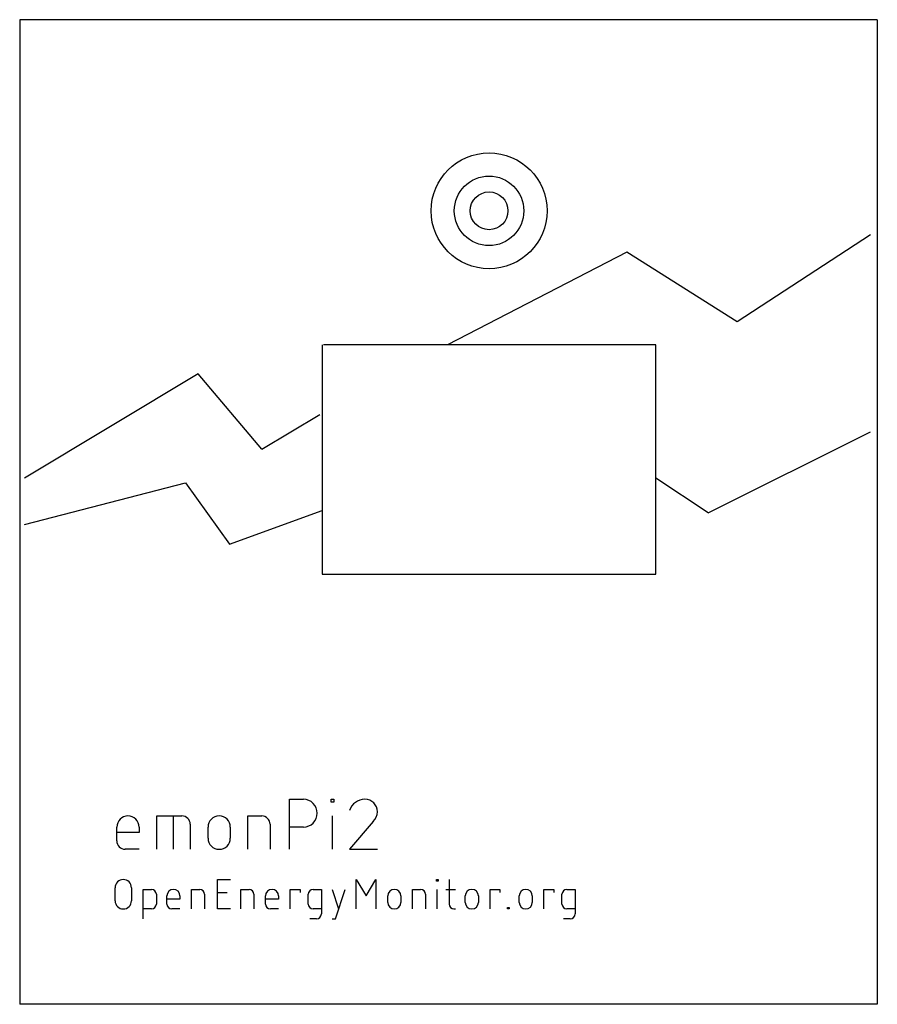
# Model space of a CAD drawing. Extents: x 0.1 to 74.1, y 0.1 to 85.1.
import ezdxf

# ---------------------------------------------------------------- set-up
doc = ezdxf.new("R2010")
doc.units = 0
doc.layers.add('20', color=31, linetype='CONTINUOUS')

msp = doc.modelspace()

# ---------------------------------------------------------------- linework, layer by layer
at = {"layer": '20'}
for p, q in [((74.1, 85.08), (0.1, 85.08)), ((0.1, 85.08), (0.1, 0.08)), ((74.1, 85.08), (74.1, 0.08)), ((73.5, 66.5), (62, 59)), ((52.5, 65), (37, 57)), ((62, 59), (52.5, 65)), ((26.2, 57), (26.2, 42.7)), ((55, 57), (26.3, 57)), ((55, 45.5), (55, 57)), ((15.5, 54.5), (0.5, 45.5)), ((21, 48), (15.5, 54.5)), ((21, 48), (26, 51)), ((59.5, 42.5), (73.5, 49.5)), ((0.5, 41.5), (14.4, 45.1)), ((14.4, 45.1), (18.2, 39.8)), ((55, 37.2), (55, 45.5)), ((59.5, 42.5), (55, 45.5)), ((18.2, 39.8), (26.2, 42.7)), ((26.2, 42.7), (26.2, 37.2)), ((26.2, 37.2), (55, 37.2)), ((23.3776, 13.461), (23.3776, 17.779)), ((23.3776, 17.779), (24.5771, 17.779)), ((26.9736, 17.5391), (26.9736, 17.779)), ((26.9736, 17.779), (27.2135, 17.779)), ((27.2135, 17.5391), (26.9736, 17.5391)), ((27.2135, 17.779), (27.2135, 17.5391)), ((11.9382, 13.461), (11.9382, 16.3397)), ((11.9382, 16.3397), (14.0972, 16.3397)), ((13.3776, 13.461), (13.3776, 16.3397)), ((19.784, 13.461), (19.784, 16.3397)), ((19.784, 16.3397), (20.9834, 16.3397)), ((27.0935, 13.461), (27.0935, 16.3397)), ((8.481, 14.1807), (8.481, 15.3801)), ((10.4001, 15.3801), (10.4001, 14.9003)), ((14.8169, 15.62), (14.8169, 13.461)), ((16.355, 14.4206), (16.355, 15.3801)), ((18.2741, 15.3801), (18.2741, 14.4206)), ((21.7031, 15.62), (21.7031, 13.461)), ((24.5771, 15.3801), (23.3776, 15.3801)), ((30.6002, 15.8599), (28.5611, 13.461)), ((10.4001, 14.9003), (8.481, 14.9003)), ((10.4001, 13.461), (9.2007, 13.461)), ((28.5611, 13.461), (30.96, 13.461)), ((17.1533, 8.3086), (17.1533, 10.8514)), ((17.1533, 10.8514), (18.2835, 10.8514)), ((29.1348, 8.3086), (29.1348, 10.8514)), ((29.1348, 10.8514), (29.9824, 9.4387)), ((29.9824, 9.4387), (30.83, 10.8514)), ((30.83, 10.8514), (30.83, 8.3086)), ((36.0542, 10.7101), (36.0542, 10.8514)), ((36.0542, 10.8514), (36.1955, 10.8514)), ((36.1955, 10.7101), (36.0542, 10.7101)), ((36.1955, 10.8514), (36.1955, 10.7101)), ((37.1496, 10.8514), (37.1496, 8.7324)), ((8.3286, 9.0149), (8.3286, 10.1451)), ((9.7413, 10.1451), (9.7413, 9.0149)), ((10.7626, 7.461), (10.7626, 10.0038)), ((10.7626, 10.0038), (11.469, 10.0038)), ((11.8928, 9.58), (11.8928, 8.7324)), ((12.8011, 8.7324), (12.8011, 9.4387)), ((13.9312, 9.4387), (13.9312, 9.1562)), ((14.9274, 8.3086), (14.9274, 10.0038)), ((14.9274, 10.0038), (15.6337, 10.0038)), ((16.0575, 9.58), (16.0575, 8.3086)), ((17.1533, 9.7213), (18.0009, 9.7213)), ((19.1798, 8.3086), (19.1798, 10.0038)), ((19.1798, 10.0038), (19.8862, 10.0038)), ((20.31, 9.58), (20.31, 8.3086)), ((21.3061, 8.7324), (21.3061, 9.4387)), ((22.4362, 9.4387), (22.4362, 9.1562)), ((23.4442, 8.3086), (23.4442, 10.0038)), ((23.4442, 10.0038), (24.2918, 10.0038)), ((24.2918, 10.0038), (24.2918, 9.7213)), ((24.9983, 8.7324), (24.9983, 9.58)), ((25.4221, 10.0038), (26.1284, 10.0038)), ((26.1284, 10.0038), (26.1284, 7.8848)), ((27.0548, 10.0038), (27.6199, 8.3086)), ((27.3373, 7.461), (28.1849, 10.0038)), ((31.8586, 8.8737), (31.8586, 9.4387)), ((32.9887, 9.4387), (32.9887, 8.8737)), ((33.9848, 8.3086), (33.9848, 10.0038)), ((33.9848, 10.0038), (34.6911, 10.0038)), ((35.1149, 9.58), (35.1149, 8.3086)), ((36.1249, 8.3086), (36.1249, 10.0038)), ((36.867, 10.0038), (37.7146, 10.0038)), ((38.5523, 8.8737), (38.5523, 9.4387)), ((39.6824, 9.4387), (39.6824, 8.8737)), ((40.6904, 8.3086), (40.6904, 10.0038)), ((40.6904, 10.0038), (41.538, 10.0038)), ((41.538, 10.0038), (41.538, 9.7213)), ((43.1985, 8.8737), (43.1985, 9.4387)), ((44.3286, 9.4387), (44.3286, 8.8737)), ((45.3367, 8.3086), (45.3367, 10.0038)), ((45.3367, 10.0038), (46.1843, 10.0038)), ((46.1843, 10.0038), (46.1843, 9.7213)), ((46.8907, 8.7324), (46.8907, 9.58)), ((47.3145, 10.0038), (48.0208, 10.0038)), ((48.0208, 10.0038), (48.0208, 7.8848)), ((13.9312, 9.1562), (12.8011, 9.1562)), ((22.4362, 9.1562), (21.3061, 9.1562)), ((11.469, 8.3086), (10.7626, 8.3086)), ((13.9312, 8.3086), (13.2249, 8.3086)), ((18.2835, 8.3086), (17.1533, 8.3086)), ((22.4362, 8.3086), (21.7299, 8.3086)), ((26.1284, 8.3086), (25.4221, 8.3086)), ((37.5734, 8.3086), (37.7146, 8.3086)), ((42.1967, 8.3086), (42.1967, 8.4499)), ((42.1967, 8.4499), (42.338, 8.4499)), ((42.338, 8.3086), (42.1967, 8.3086)), ((42.338, 8.4499), (42.338, 8.3086)), ((48.0208, 8.3086), (47.3145, 8.3086)), ((25.7046, 7.461), (25.1396, 7.461)), ((27.0548, 7.461), (27.3373, 7.461)), ((47.597, 7.461), (47.032, 7.461)), ((74.1, 0.08), (0.1, 0.08))]:
    msp.add_line(p, q, dxfattribs=at)
for radius in [5, 3, 1.63]:
    msp.add_circle((40.6, 68.58), radius, dxfattribs=at)
for centre, radius, start, end in [((24.5771, 16.5796), 1.1994, 270, 90), ((29.8805, 16.3921), 1.3869, 90, 162.0548), ((29.8805, 16.6995), 1.0795, 0, 90), ((9.4406, 15.3801), 0.9596, 0, 180), ((14.0972, 15.62), 0.7197, 0, 90), ((17.3145, 15.3801), 0.9596, 0, 180), ((20.9834, 15.62), 0.7197, 0, 90), ((29.8005, 16.6995), 1.1595, 313.6027, 359.9999), ((9.2007, 14.1807), 0.7197, 180, 270), ((17.3145, 14.4206), 0.9596, 180, 0), ((9.0349, 10.1451), 0.7063, 0, 180), ((11.469, 9.58), 0.4238, 0, 90), ((13.3662, 9.4387), 0.5651, 0, 180), ((15.6337, 9.58), 0.4238, 0, 90), ((19.8862, 9.58), 0.4238, 0, 90), ((21.8711, 9.4387), 0.5651, 0, 180), ((25.4221, 9.58), 0.4238, 90, 180), ((32.4236, 9.4387), 0.5651, 0, 180), ((34.6911, 9.58), 0.4238, 0, 90), ((39.1173, 9.4387), 0.5651, 0, 180), ((43.7636, 9.4387), 0.5651, 0, 180), ((47.3145, 9.58), 0.4238, 90, 180), ((9.0349, 9.0149), 0.7063, 180, 0), ((11.469, 8.7324), 0.4238, 270, 0), ((13.2249, 8.7324), 0.4238, 180, 270), ((21.7299, 8.7324), 0.4238, 180, 270), ((25.4221, 8.7324), 0.4238, 180, 270), ((32.4236, 8.8737), 0.5651, 180, 0), ((37.5734, 8.7324), 0.4238, 180, 270), ((39.1173, 8.8737), 0.5651, 180, 0), ((43.7636, 8.8737), 0.5651, 180, 0), ((47.3145, 8.7324), 0.4238, 180, 270), ((25.7046, 7.8848), 0.4238, 270, 0), ((47.597, 7.8848), 0.4238, 270, 0)]:
    msp.add_arc(centre, radius, start, end, dxfattribs=at)

doc.saveas('drawing.dxf')
